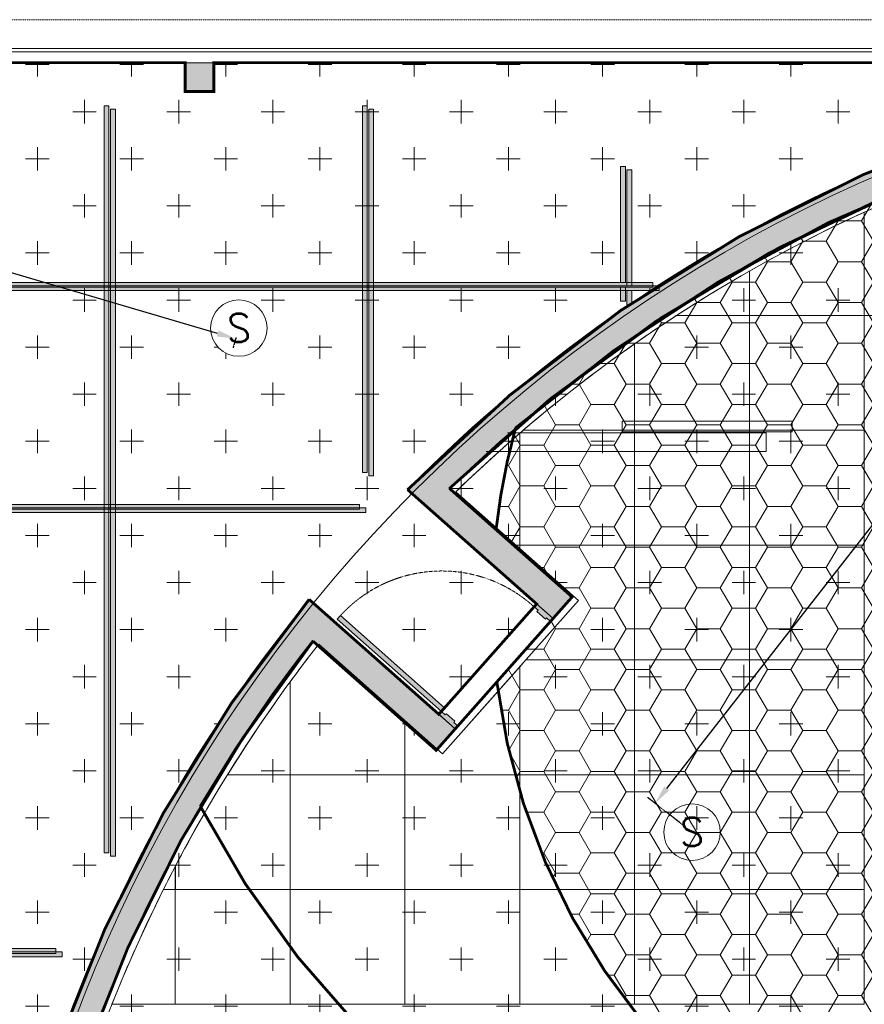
# Model space of a CAD drawing. Header units: millimetres. Extents: x 149250 to 222845, y -30669 to 18303.
# Tile 36 of 36: x 213565 to 218048, y 13074 to 18302. Entities that reach past the tile are written whole.
import ezdxf
from ezdxf.enums import TextEntityAlignment as Align

# ---------------------------------------------------------------- set-up
doc = ezdxf.new("R2010")
doc.units = ezdxf.units.MM
doc.header["$MEASUREMENT"] = 0
doc.header["$PDMODE"] = 3
for name, pattern in [('( Hidden )', [0.375, 0.25, -0.125]), ('IRISH HOUSE_FF46_HYD AIRPORT_HVAC DUCTING LAYOUT 3$0$( Dashed )', [0.75, 0.5, -0.25]), ('IRISH HOUSE_FF46_HYD AIRPORT_HVAC DUCTING LAYOUT 3$0$DASHED', [19.049999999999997, 12.7, -6.35])]:
    doc.linetypes.add(name, pattern=pattern)
doc.layers.get('0').update_dxf_attribs({"lineweight": 5})
doc.layers.get('Defpoints').update_dxf_attribs({"color": 2, "lineweight": 20})
for name, color, linetype, lineweight in [('A-ANNO-DIMS-30', 7, 'Continuous', 5), ('IRISH HOUSE_FF46_HYD AIRPORT_HVAC DUCTING LAYOUT 3$0$00 Structural', 2, 'Continuous', 25), ('IRISH HOUSE_FF46_HYD AIRPORT_HVAC DUCTING LAYOUT 3$0$01 Doors', 14, 'Continuous', 25), ('IRISH HOUSE_FF46_HYD AIRPORT_HVAC DUCTING LAYOUT 3$0$Ceiling', 14, 'Continuous', 9), ('IRISH HOUSE_FF46_HYD AIRPORT_HVAC DUCTING LAYOUT 3$0$Furniture', 14, 'Continuous', 9), ('IRISH HOUSE_FF46_HYD AIRPORT_HVAC DUCTING LAYOUT 3$0$Grey', 8, 'Continuous', 9)]:
    doc.layers.add(name, color=color, linetype=linetype, lineweight=lineweight)
for name, color, linetype, lineweight, true_color in [('IRISH HOUSE_FF46_HYD AIRPORT_HVAC DUCTING LAYOUT 3$0$03 Partition', 7, 'Continuous', 25, 0x2776bb), ('IRISH HOUSE_HYD AIRPORT_DRAINAGE LAYOUT 1$0$GREYSCALE', 9, 'Continuous', 0, 0x808080), ('M-MEP-ELFA-DETECTOR', 7, 'Continuous', 20, 0xa50000), ('M-MEP-ELPR-EQUIP', 6, 'Continuous', 20, 0xff00ff)]:
    doc.layers.add(name, color=color, linetype=linetype, lineweight=lineweight, true_color=true_color)
doc.layers.add('IRISH HOUSE_FF46_HYD AIRPORT_HVAC DUCTING LAYOUT 3$0$Flooring', color=8, linetype='Continuous')
doc.layers.add('IRISH HOUSE_FF46_HYD AIRPORT_HVAC DUCTING LAYOUT 3$0$RCP LAYOUT', color=9, linetype='Continuous', true_color=0x808080)
doc.styles.add('Oswald Light', font='txt')
doc.styles.get("Standard").update_dxf_attribs({"font": 'romans.shx'})
doc.dimstyles.new('MDS-50', dxfattribs={"dimtxt": 100, "dimasz": 100, "dimexe": 50, "dimexo": 50, "dimgap": 25, "dimtad": 1, "dimdec": 0, "dimtxsty": 'Oswald Light', "dimcen": 0, "dimdle": 1.5875, "dimazin": 0, "dimtfac": 1, "dimtdec": 0, "dimtix": 1, "dimtmove": 0, "dimatfit": 0, "dimfxl": 1, "dimfrac": 2, "dimtolj": 1, "dimarcsym": 0})

# ---------------------------------------------------------------- blocks, each defined once
blk = doc.blocks.new('IRISH HOUSE_FF46_HYD AIRPORT_HVAC DUCTING LAYOUT 3$0$IRISH HOUSE-RCP LAYOUT')
at = {"lineweight": 0, "ltscale": 0.25, "true_color": 0x808080}
h = blk.add_hatch(color=8, dxfattribs=at)
h.dxf.hatch_style = 1
edge = h.paths.add_edge_path()
edge.add_line((14811.17518024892, 5878.351971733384), (14696.56439223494, 5979.910616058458))
edge.add_arc((20815.34972883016, 1083.092979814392), 7836.986471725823, 141.3299764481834, 165.7934505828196)
edge.add_line((13218.0394417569, 3006.43209706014), (13375.34312890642, 3006.426306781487))
edge.add_arc((20786.778823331, 1095.934112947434), 7653.715403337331, 141.3288808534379, 165.5451914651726, ccw=False)
edge = h.paths.add_edge_path()
edge.add_line((15341.3675333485, 6700.867016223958), (15455.85849384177, 6599.066284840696))
edge.add_arc((20875.43113888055, 1115.785133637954), 7709.613468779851, 91.19275811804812, 134.6652081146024, ccw=False)
edge.add_line((20714.94741821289, 8823.728102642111), (20714.94741821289, 8976.16593988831))
edge.add_arc((20868.4516383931, 1130.585743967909), 7847.081760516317, 91.12088866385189, 134.7769738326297)
h = blk.add_hatch(color=8, dxfattribs=at)
h.dxf.hatch_style = 1
h.paths.add_polyline_path([(15381.0760744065, 6745.716668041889), (15276.7049093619, 6634.718130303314), (16048.82278705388, 5950.644024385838), (16149.94166290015, 6064.80596707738)])
edge = h.paths.add_edge_path()
edge.add_line((14696.56455717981, 5979.910824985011), (14754.12250557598, 6051.944719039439))
edge.add_line((14754.12250557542, 6051.944719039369), (15529.86902271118, 5364.65574348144))
edge.add_line((15529.86902271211, 5364.655743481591), (15468.80285898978, 5295.730022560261))
edge.add_line((15468.80285898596, 5295.730022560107), (14696.56439106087, 5979.910617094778))
h = blk.add_hatch(color=8, dxfattribs=at)
h.dxf.hatch_style = 1
h.paths.add_polyline_path([(14754.12250557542, 6051.944719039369), (14659.00649747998, 5932.60790121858), (15428.80739701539, 5250.586920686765), (15529.86902271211, 5364.655743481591)])
h = blk.add_hatch(color=8, dxfattribs=at)
h.dxf.hatch_style = 1
h.paths.add_polyline_path([(15442.52234430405, 5442.045014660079), (15456.04492701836, 5457.308029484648), (15476.97705880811, 5438.762775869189), (15482.77245142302, 5445.304067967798), (15528.12541635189, 5405.122673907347), (15522.33002372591, 5398.581381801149), (15543.26215538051, 5380.036128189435), (15529.73957243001, 5364.773112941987)])
h.paths.add_polyline_path([(15961.59634398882, 6027.926744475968), (15948.07376118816, 6012.663729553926), (15969.00589280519, 5994.118475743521), (15963.21050044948, 5987.577183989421), (16008.56346496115, 5947.395789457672), (16014.35885764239, 5953.937081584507), (16035.29098923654, 5935.391827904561), (16048.81357211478, 5950.654842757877)])
h.paths.add_polyline_path([(14903.30574398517, 5947.018706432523), (15456.04492701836, 5457.308029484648), (15473.43110220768, 5476.931902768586), (14920.69191917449, 5966.642579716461)])
at = {"layer": 'IRISH HOUSE_FF46_HYD AIRPORT_HVAC DUCTING LAYOUT 3$0$00 Structural', "lineweight": 0, "ltscale": 0.25, "true_color": 0x808080}
h = blk.add_hatch(color=8, dxfattribs=at)
h.dxf.hatch_style = 1
h.paths.add_polyline_path([(14248.42775098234, 8901.512090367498), (14248.42775098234, 8749.112090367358), (14096.02775098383, 8749.112090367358), (14096.02775098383, 8901.512090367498)])
at = {"layer": 'IRISH HOUSE_FF46_HYD AIRPORT_HVAC DUCTING LAYOUT 3$0$Ceiling', "lineweight": 0, "ltscale": 0.25, "true_color": 0x808080}
h = blk.add_hatch(color=8, dxfattribs=at)
h.dxf.hatch_style = 1
h.paths.add_polyline_path([(13666.13179713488, 8672.960033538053), (13691.53179713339, 8672.960033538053), (13691.53179713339, 4706.573187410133), (13666.13179713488, 4706.573187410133)])
h = blk.add_hatch(color=8, dxfattribs=at)
h.dxf.hatch_style = 1
h.paths.add_polyline_path([(13700.07912480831, 8654.812810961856), (13725.47912480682, 8654.812810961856), (13725.47912480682, 4688.425964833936), (13700.07912480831, 4688.425964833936)])
h = blk.add_hatch(color=8, dxfattribs=at)
h.dxf.hatch_style = 1
h.paths.add_polyline_path([(15036.66205062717, 8672.960033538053), (15062.06205063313, 8672.960033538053), (15062.06205063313, 6726.313625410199), (15036.66205062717, 6726.313625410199)])
h = blk.add_hatch(color=8, dxfattribs=at)
h.dxf.hatch_style = 1
h.paths.add_polyline_path([(15070.60937830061, 8654.812810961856), (15096.00937830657, 8654.812810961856), (15096.00937830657, 6708.166402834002), (15070.60937830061, 6708.166402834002)])
h = blk.add_hatch(color=8, dxfattribs=at)
h.dxf.hatch_style = 1
h.paths.add_polyline_path([(16407.19230412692, 8350.442979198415), (16432.59230412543, 8350.442979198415), (16432.59230412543, 7735.233700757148), (16407.19230412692, 7735.233700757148)])
h = blk.add_hatch(color=8, dxfattribs=at)
h.dxf.hatch_style = 1
h.paths.add_polyline_path([(16441.13963180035, 8332.295756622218), (16466.53963179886, 8332.295756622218), (16466.53963179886, 7717.086478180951), (16441.13963180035, 7717.086478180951)])
h = blk.add_hatch(color=8, dxfattribs=at)
h.dxf.hatch_style = 1
h.paths.add_polyline_path([(16578.4925885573, 7735.233700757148), (16578.4925885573, 7709.833700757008), (7614.454506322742, 7709.833700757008), (7614.454506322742, 7735.233700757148)])
h = blk.add_hatch(color=8, dxfattribs=at)
h.dxf.hatch_style = 1
h.paths.add_polyline_path([(16612.43991623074, 7717.086478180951), (16612.43991623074, 7691.686478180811), (7648.401833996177, 7691.686478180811), (7648.401833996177, 7717.086478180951)])
h = blk.add_hatch(color=8, dxfattribs=at)
h.dxf.hatch_style = 1
h.paths.add_polyline_path([(16407.19230412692, 7634.889965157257), (16432.59230412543, 7634.889965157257), (16432.59230412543, 7709.833700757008), (16407.19230412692, 7709.833700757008)])
h = blk.add_hatch(color=8, dxfattribs=at)
h.dxf.hatch_style = 1
h.paths.add_polyline_path([(16441.13963180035, 7616.74274258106), (16466.53963179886, 7616.74274258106), (16466.53963179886, 7691.686478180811), (16441.13963180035, 7691.686478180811)])
h = blk.add_hatch(color=8, dxfattribs=at)
h.dxf.hatch_style = 1
h.paths.add_polyline_path([(15021.18861011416, 6556.207367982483), (15021.18861011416, 6530.807367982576), (9022.744671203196, 6530.807367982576), (9022.744671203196, 6556.207367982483)])
h = blk.add_hatch(color=8, dxfattribs=at)
h.dxf.hatch_style = 1
h.paths.add_polyline_path([(15055.13593778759, 6538.060145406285), (15055.13593778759, 6512.660145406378), (9056.691998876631, 6512.660145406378), (9056.691998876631, 6538.060145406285)])
h = blk.add_hatch(color=8, dxfattribs=at)
h.dxf.hatch_style = 1
h.paths.add_polyline_path([(13409.65159161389, 4198.154702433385), (13409.65159161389, 4172.754702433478), (7566.016756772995, 4172.754702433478), (7566.016756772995, 4198.154702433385)])
h = blk.add_hatch(color=8, dxfattribs=at)
h.dxf.hatch_style = 1
h.paths.add_polyline_path([(13443.59891928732, 4180.007479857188), (13443.59891928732, 4154.607479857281), (7599.96408444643, 4154.607479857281), (7599.96408444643, 4180.007479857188)])
at = {"color": 8, "lineweight": 0, "ltscale": 0.25, "true_color": 0x808080}
blk.add_arc((20909.37857614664, 1097.63754105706), 7709.613844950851, 123.0510554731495, 124.9553376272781, dxfattribs=at)
at = {"layer": 'IRISH HOUSE_FF46_HYD AIRPORT_HVAC DUCTING LAYOUT 3$0$00 Structural', "color": 8, "lineweight": 0, "ltscale": 0.25, "true_color": 0x808080}
for p, q in [((14248.42775098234, 8901.512090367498), (14096.02775098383, 8901.512090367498)), ((14096.02775098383, 8901.512090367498), (14096.02775098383, 8749.112090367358)), ((14248.42775098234, 8749.112090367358), (14248.42775098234, 8901.512090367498)), ((14096.02775098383, 8749.112090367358), (14248.42775098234, 8749.112090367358)), ((15341.15036732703, 6700.652298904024), (15276.7049093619, 6634.718130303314)), ((16149.93123137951, 6064.794192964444), (15495.77375165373, 6644.118911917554)), ((15276.7049093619, 6634.718130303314), (16048.82278705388, 5950.644024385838)), ((16048.82278705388, 5950.644024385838), (16149.93123137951, 6064.794192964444)), ((14696.56455717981, 5979.910824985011), (14754.12250557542, 6051.944719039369)), ((14754.12250557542, 6051.944719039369), (15529.86902271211, 5364.655743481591)), ((15428.81157966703, 5250.591641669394), (14771.18390092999, 5833.213590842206)), ((15529.86902271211, 5364.655743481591), (15428.81157966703, 5250.591641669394))]:
    blk.add_line(p, q, dxfattribs=at)
for centre, radius, start, end in [((20870.02762342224, 1127.693535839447), 7850.245415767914, 90.3868333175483, 134.7724996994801), ((20875.43123607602, 1115.784781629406), 7709.613822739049, 91.19275878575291, 134.2167724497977), ((20815.34983282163, 1083.092928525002), 7836.986584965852, 141.3299766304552, 165.7934785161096), ((20860.40837991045, 1068.392132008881), 7731.893577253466, 141.9568006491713, 165.4837367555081)]:
    blk.add_arc(centre, radius, start, end, dxfattribs=at)
at = {"layer": 'IRISH HOUSE_FF46_HYD AIRPORT_HVAC DUCTING LAYOUT 3$0$01 Doors', "color": 8, "lineweight": 0, "true_color": 0x808080}
for p, q in [((15961.59634398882, 6027.926744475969), (15442.52234430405, 5442.04501466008)), ((15961.59634398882, 6027.926744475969), (15948.07376118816, 6012.663729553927)), ((15948.07376118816, 6012.663729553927), (15969.00589280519, 5994.118475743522)), ((16048.81357211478, 5950.654842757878), (15961.59634398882, 6027.926744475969)), ((16048.81357211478, 5950.654842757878), (15961.59634398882, 6027.926744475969)), ((14920.69191917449, 5966.642579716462), (14903.30574398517, 5947.018706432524)), ((15473.43110220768, 5476.931902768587), (14920.69191917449, 5966.642579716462)), ((15969.00589280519, 5994.118475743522), (15963.21050044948, 5987.577183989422)), ((15963.21050044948, 5987.577183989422), (16008.56346496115, 5947.395789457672)), ((14903.30574398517, 5947.018706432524), (15456.04492701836, 5457.308029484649)), ((15529.73957243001, 5364.773112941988), (16048.81357211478, 5950.654842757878)), ((16008.56346496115, 5947.395789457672), (16014.35885764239, 5953.937081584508)), ((16014.35885764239, 5953.937081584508), (16035.29098923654, 5935.391827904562)), ((16035.29098923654, 5935.391827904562), (16048.81357211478, 5950.654842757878)), ((15442.52234430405, 5442.04501466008), (15456.04492701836, 5457.308029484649)), ((15442.52234430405, 5442.04501466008), (15529.73957243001, 5364.773112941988)), ((15529.73957243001, 5364.773112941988), (15442.52234430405, 5442.04501466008)), ((15456.04492701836, 5457.308029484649), (15473.43110220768, 5476.931902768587)), ((15456.04492701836, 5457.308029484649), (15476.97705880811, 5438.76277586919)), ((15476.97705880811, 5438.76277586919), (15482.77245142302, 5445.304067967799)), ((15482.77245142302, 5445.304067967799), (15528.12541635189, 5405.122673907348)), ((15528.12541635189, 5405.122673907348), (15522.33002372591, 5398.58138180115)), ((15522.33002372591, 5398.58138180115), (15543.26215538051, 5380.036128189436)), ((15543.26215538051, 5380.036128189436), (15529.73957243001, 5364.773112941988))]:
    blk.add_line(p, q, dxfattribs=at)
at = {"layer": 'IRISH HOUSE_FF46_HYD AIRPORT_HVAC DUCTING LAYOUT 3$0$01 Doors', "color": 8, "linetype": 'IRISH HOUSE_FF46_HYD AIRPORT_HVAC DUCTING LAYOUT 3$0$DASHED', "lineweight": 0, "ltscale": 0.1, "true_color": 0x808080}
blk.add_arc((15457.42929266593, 5475.161299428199), 727.7642866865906, 47.60945842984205, 137.520194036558, dxfattribs=at)
at = {"layer": 'IRISH HOUSE_FF46_HYD AIRPORT_HVAC DUCTING LAYOUT 3$0$03 Partition', "color": 8, "lineweight": 0, "ltscale": 0.25, "true_color": 0x808080}
for p, q in [((6588.548808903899, 8977.760033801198), (20816.54741820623, 8977.760033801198)), ((8196.710783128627, 8977.760033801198), (20816.54741820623, 8977.760033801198)), ((20816.54741820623, 8901.560033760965), (6588.548808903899, 8901.560033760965))]:
    blk.add_line(p, q, dxfattribs=at)
at = {"layer": 'IRISH HOUSE_FF46_HYD AIRPORT_HVAC DUCTING LAYOUT 3$0$Ceiling', "color": 8, "lineweight": 0, "ltscale": 0.25, "true_color": 0x808080}
for p, q in [((13666.13179713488, 8672.960033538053), (13691.53179713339, 8672.960033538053)), ((13666.13179713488, 4706.573187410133), (13666.13179713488, 8672.960033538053)), ((13691.53179713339, 8672.960033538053), (13691.53179713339, 4706.573187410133)), ((13700.07912480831, 8654.812810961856), (13725.47912480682, 8654.812810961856)), ((13700.07912480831, 4688.425964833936), (13700.07912480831, 8654.812810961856)), ((13725.47912480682, 8654.812810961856), (13725.47912480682, 4688.425964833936)), ((15036.66205062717, 8672.960033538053), (15062.06205063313, 8672.960033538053)), ((15036.66205062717, 6726.313625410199), (15036.66205062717, 8672.960033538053)), ((15062.06205063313, 8672.960033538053), (15062.06205063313, 6726.313625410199)), ((15070.60937830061, 8654.812810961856), (15096.00937830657, 8654.812810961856)), ((15070.60937830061, 6708.166402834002), (15070.60937830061, 8654.812810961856)), ((15096.00937830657, 8654.812810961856), (15096.00937830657, 6708.166402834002)), ((16407.19230412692, 8350.442979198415), (16432.59230412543, 8350.442979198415)), ((16407.19230412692, 7735.233700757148), (16407.19230412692, 8350.442979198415)), ((16432.59230412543, 8350.442979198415), (16432.59230412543, 7735.233700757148)), ((16441.13963180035, 8332.295756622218), (16466.53963179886, 8332.295756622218)), ((16441.13963180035, 7717.086478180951), (16441.13963180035, 8332.295756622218)), ((16466.53963179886, 8332.295756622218), (16466.53963179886, 7717.086478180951)), ((17700.89474548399, 8107.899814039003), (17700.89474548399, 7559.71956631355)), ((17700.89474548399, 7559.719565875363), (17700.89474548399, 8107.899814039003)), ((17091.2947454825, 7795.426840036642), (17091.29459153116, 7559.71956631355)), ((17091.2947454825, 7559.71956675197), (17091.29474548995, 7795.42684003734)), ((7614.454506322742, 7735.233700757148), (16578.4925885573, 7735.233700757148)), ((16578.4925885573, 7709.833700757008), (7614.454506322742, 7709.833700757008)), ((7648.401833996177, 7717.086478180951), (16612.43991623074, 7717.086478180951)), ((16612.43991623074, 7691.686478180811), (7648.401833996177, 7691.686478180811)), ((16432.59230412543, 7735.233700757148), (16407.19230412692, 7735.233700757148)), ((16432.59230412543, 7709.833700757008), (16407.19230412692, 7709.833700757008)), ((16407.19230412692, 7709.833700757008), (16407.19230412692, 7634.889965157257)), ((16432.59230412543, 7634.889965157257), (16432.59230412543, 7709.833700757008)), ((16466.53963179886, 7717.086478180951), (16441.13963180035, 7717.086478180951)), ((16466.53963179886, 7691.686478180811), (16441.13963180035, 7691.686478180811)), ((16441.13963180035, 7691.686478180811), (16441.13963180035, 7616.74274258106)), ((16466.53963179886, 7616.74274258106), (16466.53963179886, 7691.686478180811)), ((16578.4925885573, 7735.233700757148), (16578.4925885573, 7709.833700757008)), ((16612.43991623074, 7717.086478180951), (16612.43991623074, 7691.686478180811)), ((16407.19230412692, 7634.889965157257), (16432.59230412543, 7634.889965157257)), ((16441.13963180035, 7616.74274258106), (16466.53963179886, 7616.74274258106)), ((16702.96314498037, 7558.613849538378), (17091.2947454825, 7559.71956675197)), ((17091.29459153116, 7559.71956631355), (16704.66199119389, 7559.719564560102)), ((17091.2947454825, 7559.71956675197), (17091.2947454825, 6950.11956631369)), ((17700.89474548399, 7559.71956631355), (17091.2947454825, 7559.71956675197)), ((17091.29474548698, 7559.719566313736), (17700.89474548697, 7559.719566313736)), ((17091.29474548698, 6950.119566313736), (17091.29474548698, 7559.719566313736)), ((18310.49405731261, 7559.719565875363), (17700.89474548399, 7559.719565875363)), ((17700.89474548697, 7559.719566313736), (17700.89474548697, 6950.119566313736)), ((16481.69474548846, 7409.036873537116), (16481.69474548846, 6950.119566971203)), ((16481.69474570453, 6950.119566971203), (16481.69474549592, 7409.03687354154)), ((15872.09474547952, 6934.067720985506), (15872.09474548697, 6340.519564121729)), ((15872.09474548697, 6340.519564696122), (15872.09474548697, 6934.06772054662)), ((16481.69474548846, 6950.119566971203), (15890.75328726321, 6950.119564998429)), ((15890.75328726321, 6950.119564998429), (16481.69474570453, 6950.119566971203)), ((16481.69474570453, 6950.119566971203), (16481.69474526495, 6340.519566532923)), ((17091.2947454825, 6950.11956631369), (16481.69474570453, 6950.119566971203)), ((16481.69474548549, 6950.119566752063), (17091.29474548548, 6950.119566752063)), ((16481.69474548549, 6340.519566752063), (16481.69474548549, 6950.119566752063)), ((17091.29474548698, 6950.119566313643), (17700.89474548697, 6950.119566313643)), ((17091.29474548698, 6340.519566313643), (17091.29474548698, 6950.119566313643)), ((17700.89474548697, 6950.119566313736), (17091.29474548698, 6950.119566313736)), ((17091.29474548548, 6950.119566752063), (17091.29474548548, 6340.519566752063)), ((17700.89474548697, 6950.119566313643), (17700.89474548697, 6340.519566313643)), ((15062.06205063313, 6726.313625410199), (15036.66205062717, 6726.313625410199)), ((15096.00937830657, 6708.166402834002), (15070.60937830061, 6708.166402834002)), ((15852.04573889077, 6340.519564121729), (15532.88710675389, 6623.167842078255)), ((15532.88710651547, 6623.167842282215), (16183.87855905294, 6046.646970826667)), ((9022.744671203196, 6556.207367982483), (15021.18861011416, 6556.207367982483)), ((9056.691998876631, 6538.060145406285), (15055.13593778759, 6538.060145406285)), ((15021.18861011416, 6556.207367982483), (15021.18861011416, 6530.807367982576)), ((15055.13593778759, 6538.060145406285), (15055.13593778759, 6512.660145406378)), ((15021.18861011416, 6530.807367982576), (9022.744671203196, 6530.807367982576)), ((15055.13593778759, 6512.660145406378), (9056.691998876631, 6512.660145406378)), ((15872.09474548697, 6340.519564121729), (15852.04573889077, 6340.519564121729)), ((16481.69474548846, 6340.519566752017), (15872.09474548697, 6340.519564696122)), ((16481.69474526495, 6340.519566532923), (15872.09474548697, 6340.519564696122)), ((15872.09474548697, 6340.519564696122), (15872.09474548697, 6322.764076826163)), ((16481.69474548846, 5730.919566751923), (16481.69474548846, 6340.519566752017)), ((16481.69474548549, 6340.51956675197), (17091.29474548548, 6340.51956675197)), ((16481.69474548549, 5730.91956675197), (16481.69474548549, 6340.51956675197)), ((17091.29474548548, 6340.519566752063), (16481.69474548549, 6340.519566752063)), ((17091.29474548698, 6340.51956631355), (17700.89474548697, 6340.51956631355)), ((17091.29474548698, 5730.91956631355), (17091.29474548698, 6340.51956631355)), ((17700.89474548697, 6340.519566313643), (17091.29474548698, 6340.519566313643)), ((17091.29474548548, 6340.51956675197), (17091.29474548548, 5730.91956675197)), ((17700.89474548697, 6340.51956631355), (17700.89474548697, 5730.91956631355)), ((15872.09474548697, 6322.764076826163), (16183.85687328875, 6046.622487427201)), ((16183.87855905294, 6046.646970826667), (15462.75890734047, 5232.44441953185)), ((16183.85687328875, 6046.622487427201), (15904.15980545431, 5730.919564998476)), ((14805.13122860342, 5815.066368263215), (15262.49474548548, 5409.867450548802)), ((15462.75890734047, 5232.44441953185), (14805.13122860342, 5815.066368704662)), ((15872.09474548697, 5694.727552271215), (15904.24637592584, 5730.919564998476)), ((15904.15980545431, 5730.919564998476), (16481.69474548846, 5730.919566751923)), ((15904.24637592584, 5730.919564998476), (16481.69474548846, 5730.919564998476)), ((16481.69474548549, 5730.91956675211), (17091.29474548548, 5730.91956675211)), ((16481.69474548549, 5121.319566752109), (16481.69474548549, 5730.91956675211)), ((17091.29474548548, 5730.91956675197), (16481.69474548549, 5730.91956675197)), ((16481.69474548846, 5730.919564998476), (16481.69474548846, 5121.319564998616)), ((17091.29474548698, 5730.91956631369), (17700.89474548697, 5730.91956631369)), ((17091.29474548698, 5121.319566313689), (17091.29474548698, 5730.91956631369)), ((17700.89474548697, 5730.91956631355), (17091.29474548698, 5730.91956631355)), ((17091.29474548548, 5730.91956675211), (17091.29474548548, 5121.319566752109)), ((17700.89474548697, 5730.91956631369), (17700.89474548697, 5121.319566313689)), ((15462.75649417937, 5232.441695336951), (15872.09474548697, 5694.617767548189)), ((15872.09474548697, 5121.319566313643), (15872.09474548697, 5694.727552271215)), ((15872.09474548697, 5694.617767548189), (15872.09474548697, 5121.319566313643)), ((14652.89474548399, 5613.83377704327), (14652.89474548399, 5121.319564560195)), ((14652.89474548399, 5121.319566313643), (14652.89474548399, 5613.83377704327)), ((15262.49474548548, 5409.867450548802), (15262.49474548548, 5121.319564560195)), ((15262.49474548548, 5409.867450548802), (15462.75649417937, 5232.441695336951)), ((15262.49474548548, 5121.319564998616), (15262.49474548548, 5409.867450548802)), ((14321.03619315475, 5121.319564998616), (14652.89474548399, 5121.319564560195)), ((14652.89474548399, 5121.319564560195), (14321.03619315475, 5121.319564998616)), ((15262.49474548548, 5121.319564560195), (14652.89474548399, 5121.319566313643)), ((14652.89474548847, 5121.319566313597), (15262.49474548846, 5121.319566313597)), ((14652.89474548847, 4511.719566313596), (14652.89474548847, 5121.319566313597)), ((14652.89474548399, 5121.319564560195), (14652.89474548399, 4511.719564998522)), ((15872.09474548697, 5121.319566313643), (15262.49474548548, 5121.319564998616)), ((15262.49474548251, 5121.319566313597), (15872.0947454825, 5121.319566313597)), ((15262.49474548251, 4511.719566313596), (15262.49474548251, 5121.319566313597)), ((15262.49474548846, 5121.319566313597), (15262.49474548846, 4511.719566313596)), ((16481.69474548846, 5121.319564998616), (15872.09474548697, 5121.319566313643)), ((15872.094745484, 5121.319566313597), (16481.69474548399, 5121.319566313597)), ((15872.094745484, 4511.719566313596), (15872.094745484, 5121.319566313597)), ((15872.0947454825, 5121.319566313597), (15872.0947454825, 4511.719566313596)), ((16481.69474548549, 5121.319566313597), (17091.29474548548, 5121.319566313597)), ((16481.69474548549, 4511.719566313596), (16481.69474548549, 5121.319566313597)), ((16481.69474548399, 5121.319566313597), (16481.69474548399, 4511.719566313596)), ((17091.29474548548, 5121.319566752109), (16481.69474548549, 5121.319566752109)), ((17091.29474548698, 5121.319566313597), (17700.89474548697, 5121.319566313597)), ((17091.29474548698, 4511.719566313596), (17091.29474548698, 5121.319566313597)), ((17700.89474548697, 5121.319566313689), (17091.29474548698, 5121.319566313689)), ((17091.29474548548, 5121.319566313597), (17091.29474548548, 4511.719566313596)), ((17700.89474548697, 5121.319566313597), (17700.89474548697, 4511.719566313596)), ((13691.53179713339, 4706.573187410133), (13666.13179713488, 4706.573187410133)), ((13725.47912480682, 4688.425964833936), (13700.07912480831, 4688.425964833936)), ((14043.2947454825, 4511.71956631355), (14043.2947454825, 4634.256905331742)), ((14044.06057447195, 4635.720454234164), (14044.16992509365, 4510.955368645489)), ((13980.57443422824, 4511.719565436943), (14043.2947454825, 4511.719566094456)), ((14044.16992509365, 4510.955368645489), (13980.57443401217, 4511.719565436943)), ((14043.2947454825, 4511.719566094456), (14043.2947454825, 3902.119566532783)), ((14652.89474548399, 4511.719564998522), (14043.2947454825, 4511.71956631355)), ((14043.29474548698, 4511.719566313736), (14652.89474548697, 4511.719566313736)), ((14043.29474548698, 3902.119566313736), (14043.29474548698, 4511.719566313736)), ((14652.89474548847, 4511.719566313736), (15262.49474548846, 4511.719566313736)), ((14652.89474548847, 3902.119566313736), (14652.89474548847, 4511.719566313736)), ((15262.49474548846, 4511.719566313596), (14652.89474548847, 4511.719566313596)), ((14652.89474548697, 4511.719566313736), (14652.89474548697, 3902.119566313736)), ((15262.49474548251, 4511.719566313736), (15872.0947454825, 4511.719566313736)), ((15262.49474548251, 3902.119566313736), (15262.49474548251, 4511.719566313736)), ((15872.0947454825, 4511.719566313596), (15262.49474548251, 4511.719566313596)), ((15262.49474548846, 4511.719566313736), (15262.49474548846, 3902.119566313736)), ((15872.094745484, 4511.719566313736), (16481.69474548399, 4511.719566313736)), ((15872.094745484, 3902.119566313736), (15872.094745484, 4511.719566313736)), ((16481.69474548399, 4511.719566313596), (15872.094745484, 4511.719566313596)), ((15872.0947454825, 4511.719566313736), (15872.0947454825, 3902.119566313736)), ((16481.69474548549, 4511.719566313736), (17091.29474548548, 4511.719566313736)), ((16481.69474548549, 3902.119566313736), (16481.69474548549, 4511.719566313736)), ((17091.29474548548, 4511.719566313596), (16481.69474548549, 4511.719566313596)), ((16481.69474548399, 4511.719566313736), (16481.69474548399, 3902.119566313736)), ((17091.29474548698, 4511.719566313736), (17700.89474548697, 4511.719566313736)), ((17091.29474548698, 3902.119566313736), (17091.29474548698, 4511.719566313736)), ((17700.89474548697, 4511.719566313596), (17091.29474548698, 4511.719566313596)), ((17091.29474548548, 4511.719566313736), (17091.29474548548, 3902.119566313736)), ((17700.89474548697, 4511.719566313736), (17700.89474548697, 3902.119566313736)), ((7566.016756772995, 4198.154702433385), (13409.65159161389, 4198.154702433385)), ((13409.65159161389, 4198.154702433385), (13409.65159161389, 4172.754702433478)), ((13409.65159161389, 4172.754702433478), (7566.016756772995, 4172.754702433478)), ((7599.96408444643, 4180.007479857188), (13443.59891928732, 4180.007479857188)), ((13443.59891928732, 4154.607479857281), (7599.96408444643, 4154.607479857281)), ((13443.59891928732, 4180.007479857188), (13443.59891928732, 4154.607479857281)), ((14043.2947454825, 3902.119566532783), (13707.63258529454, 3902.119565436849)), ((14652.89474548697, 3902.119566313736), (14043.29474548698, 3902.119566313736)), ((15262.49474548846, 3902.119566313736), (14652.89474548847, 3902.119566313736)), ((15872.0947454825, 3902.119566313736), (15262.49474548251, 3902.119566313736)), ((16481.69474548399, 3902.119566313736), (15872.094745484, 3902.119566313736)), ((17091.29474548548, 3902.119566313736), (16481.69474548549, 3902.119566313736)), ((17700.89474548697, 3902.119566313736), (17091.29474548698, 3902.119566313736))]:
    blk.add_line(p, q, dxfattribs=at)
for centre, radius, start, end in [((20909.37856373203, 1097.637559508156), 7709.61382271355, 91.19275878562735, 134.2167724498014), ((20909.37705123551, 1097.641001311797), 7709.610063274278, 113.47197213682, 114.5928051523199), ((20909.37856381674, 1097.637558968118), 7709.613822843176, 114.592804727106, 119.6853607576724), ((20909.37832637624, 1097.637936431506), 7709.613377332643, 119.6853606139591, 123.0510555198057), ((20909.37997052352, 1097.635478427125), 7709.616334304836, 123.0661198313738, 125.0511026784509), ((20909.37848733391, 1097.637663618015), 7709.613693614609, 125.0511029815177, 130.613776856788), ((20909.37834047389, 1097.637810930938), 7709.613486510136, 130.7966945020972, 134.2167725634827), ((20909.1262298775, 1097.930869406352), 7709.226908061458, 130.6137721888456, 130.796699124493), ((20894.35570759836, 1050.244909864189), 7731.893577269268, 141.9568006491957, 165.4837367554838), ((20894.35480479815, 1050.24558234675), 7731.89245157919, 141.9568004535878, 143.8267299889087), ((20894.35586043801, 1050.244810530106), 7731.893759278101, 143.8267299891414, 148.2286942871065), ((20894.3558263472, 1050.244838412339), 7731.893715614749, 148.2286943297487, 152.3844762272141), ((20894.36020777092, 1050.24260604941), 7731.898632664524, 152.3722362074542, 153.4045656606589), ((20894.35570514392, 1050.244910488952), 7731.893574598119, 153.4045659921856, 158.3555620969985)]:
    blk.add_arc(centre, radius, start, end, dxfattribs=at)
at = {"layer": 'IRISH HOUSE_FF46_HYD AIRPORT_HVAC DUCTING LAYOUT 3$0$Flooring', "color": 8, "lineweight": 0, "ltscale": 0.25, "true_color": 0x808080}
blk.add_line((20850.9735839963, 8959.612810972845), (1388.712384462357, 8959.596015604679), dxfattribs=at)
blk.add_arc((20924.10118579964, 1044.774556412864), 7915.176071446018, 90.5293580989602, 165.7838208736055, dxfattribs=at)
at = {"layer": 'IRISH HOUSE_FF46_HYD AIRPORT_HVAC DUCTING LAYOUT 3$0$Furniture', "color": 8, "lineweight": 0, "ltscale": 0.25, "true_color": 0x808080}
blk.add_line((20816.54741821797, 8977.743238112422), (1458.955107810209, 8977.743238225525), dxfattribs=at)
at = {"layer": 'IRISH HOUSE_FF46_HYD AIRPORT_HVAC DUCTING LAYOUT 3$0$Grey', "color": 8, "linetype": 'IRISH HOUSE_FF46_HYD AIRPORT_HVAC DUCTING LAYOUT 3$0$( Dashed )', "lineweight": 0, "ltscale": 0.2, "true_color": 0x808080}
blk.add_line((20816.54741821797, 9130.143238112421), (1461.74886756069, 9130.143238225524), dxfattribs=at)
blk = doc.blocks.new('IRISH HOUSE_FF46_HYD AIRPORT_HVAC DUCTING LAYOUT 3')
at = {"layer": 'IRISH HOUSE_HYD AIRPORT_DRAINAGE LAYOUT 1$0$GREYSCALE', "color": 8, "lineweight": 0, "ltscale": 0.25, "true_color": 0x808080}
for p, q in [((16415.08105551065, 6999.18462163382), (17317.26221574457, 6999.18462163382)), ((15807.22380894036, 6936.867743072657), (17179.42898293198, 6936.867743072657)), ((17317.26221574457, 6941.545269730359), (16415.08105551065, 6941.545269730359)), ((17179.42898293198, 6936.867743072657), (17179.42898293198, 6836.625391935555)), ((15693.75295522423, 6836.625391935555), (17179.42898293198, 6836.625391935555))]:
    blk.add_line(p, q, dxfattribs=at)
for points in [[(16415.08105551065, 6941.545269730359), (16415.08105551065, 6999.18462163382)], [(17317.26221574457, 6941.545269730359), (17317.26221574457, 6999.18462163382)]]:
    blk.add_lwpolyline(points, dxfattribs=at)
at = {"layer": 'IRISH HOUSE_FF46_HYD AIRPORT_HVAC DUCTING LAYOUT 3$0$RCP LAYOUT', "lineweight": 0}
blk.add_blockref('IRISH HOUSE_FF46_HYD AIRPORT_HVAC DUCTING LAYOUT 3$0$IRISH HOUSE-RCP LAYOUT', (0, 0), dxfattribs=at)
blk = doc.blocks.new('*U7')
at = {"color": 0}
blk.add_circle((0, 0), 100, dxfattribs=at)
blk.add_attdef('S', text='', height=100, dxfattribs=at).set_placement((0, 0), align=Align.MIDDLE_CENTER)
blk = doc.blocks.new('*D18')
at = {"layer": 'A-ANNO-DIMS-30', "color": 0, "linetype": '( Hidden )', "lineweight": -2, "transparency": 16777216}
for p, q in [((219613.3843410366, 15179.8502086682), (219727.1579987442, 15103.12959098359)), ((217656.5717777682, 12277.97416165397), (217770.3454354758, 12201.25354396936))]:
    blk.add_line(p, q, dxfattribs=at)
at = {"layer": 'A-ANNO-DIMS-30', "color": 0, "lineweight": -2, "transparency": 16777216}
blk.add_line((219629.7936962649, 15048.17331197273), (217784.7989937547, 12312.1187533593), dxfattribs=at)
at = {"layer": 'A-ANNO-DIMS-30', "color": 0, "transparency": 16777216}
for points in [[(219615.9752388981, 15057.49146703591), (219643.6121536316, 15038.85515690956), (219685.702626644, 15131.08405617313)], [(217770.9805363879, 12321.43690842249), (217798.6174511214, 12302.80059829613), (217728.8900633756, 12229.2080091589)]]:
    blk.add_solid(points, dxfattribs=at)
at = {"layer": 'Defpoints', "color": 0, "transparency": 16777216}
for p in [(219571.9289689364, 15207.80467385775), (217615.116405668, 12305.92862684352), (217728.8900633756, 12229.2080091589)]:
    blk.add_point(p, dxfattribs=at)
at = {"layer": 'A-ANNO-DIMS-30', "color": 0, "transparency": 16777216, "insert": (218645.1132868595, 13722.07773045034), "char_height": 100, "attachment_point": 5, "rotation": 56.00715959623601, "style": 'Oswald Light'}
blk.add_mtext('\\A1;3500', dxfattribs=at)
blk = doc.blocks.new('*D20')
at = {"layer": 'A-ANNO-DIMS-30', "color": 0, "linetype": '( Hidden )', "lineweight": -2, "transparency": 16777216}
for p, q in [((220169.8994959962, 17960.98128910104), (219974.0583538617, 18113.78786138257)), ((217094.1087818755, 14018.96258253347), (216898.267639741, 14171.769154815))]:
    blk.add_line(p, q, dxfattribs=at)
at = {"layer": 'A-ANNO-DIMS-30', "color": 0, "lineweight": -2, "transparency": 16777216}
blk.add_line((216999.203641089, 14219.85162180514), (219951.9627266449, 18004.18958011), dxfattribs=at)
at = {"layer": 'A-ANNO-DIMS-30', "color": 0, "transparency": 16777216}
for points in [[(219938.8226642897, 18014.44221582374), (219965.1027890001, 17993.93694439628), (220013.4785409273, 18083.02995424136)], [(216986.0635787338, 14230.10425751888), (217012.3437034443, 14209.59898609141), (216937.6878268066, 14141.01124767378)]]:
    blk.add_solid(points, dxfattribs=at)
at = {"layer": 'Defpoints', "color": 0, "transparency": 16777216}
for p in [(220013.4785409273, 18083.02995424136), (220209.3196830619, 17930.22338195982), (217133.5289689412, 13988.20467539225)]:
    blk.add_point(p, dxfattribs=at)
at = {"layer": 'A-ANNO-DIMS-30', "color": 0, "transparency": 16777216, "insert": (218416.4529032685, 16158.15746166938), "char_height": 100, "attachment_point": 5, "rotation": 52.03658787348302, "style": 'Oswald Light'}
blk.add_mtext('\\A1;5000', dxfattribs=at)
blk = doc.blocks.new('*D21')
at = {"layer": 'A-ANNO-DIMS-30', "color": 0, "linetype": '( Hidden )', "lineweight": -2, "transparency": 16777216}
for p, q in [((209916.5518192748, 18025.2704873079), (209899.8356780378, 17968.34043926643)), ((214714.0182059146, 16616.60971047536), (214697.3020646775, 16559.67966243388))]:
    blk.add_line(p, q, dxfattribs=at)
at = {"layer": 'A-ANNO-DIMS-30', "color": 0, "lineweight": -2, "transparency": 16777216}
blk.add_line((214615.4393593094, 16635.82752825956), (210009.8715939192, 17988.14188406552), dxfattribs=at)
at = {"layer": 'A-ANNO-DIMS-30', "color": 0, "transparency": 16777216}
for points in [[(210014.5671290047, 18004.13343583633), (210005.1760588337, 17972.15033229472), (209913.9222832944, 18016.31509457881)], [(214620.1348943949, 16651.81908003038), (214610.7438242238, 16619.83597648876), (214711.3886699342, 16607.65431774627)]]:
    blk.add_solid(points, dxfattribs=at)
at = {"layer": 'Defpoints', "color": 0, "transparency": 16777216}
for p in [(209930.6384245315, 18073.2451426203), (209913.9222832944, 18016.31509457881), (214728.1048111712, 16664.58436578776)]:
    blk.add_point(p, dxfattribs=at)
at = {"layer": 'A-ANNO-DIMS-30', "color": 0, "transparency": 16777216, "insert": (212333.7853844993, 17383.94668913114), "char_height": 100, "attachment_point": 5, "rotation": 343.63639060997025, "style": 'Oswald Light'}
blk.add_mtext('\\A1;5000', dxfattribs=at)

msp = doc.modelspace()

# ---------------------------------------------------------------- hatches: boundary and pattern name
at = {"lineweight": 0, "true_color": 0x0000ff}
h = msp.add_hatch(dxfattribs=at)
h.set_pattern_fill('CROSS', color=5, scale=1000)
h.set_pattern_definition([(0, (215845.9740024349, -9186.999826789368), (250, 250), [125, -375]), (90, (215908.4740024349, -9249.499826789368), (-250, 250), [125, -375])])
h.paths.add_polyline_path([(215101.1567290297, 15223.6298278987), (215789.555257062, 14613.72864412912), (216308.6305674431, 15199.6118533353), (215623.7391328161, 15806.40323916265, -0.1425177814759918), (219447.3237613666, 17947.59223125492, 0.00668832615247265), (219401.4455834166, 18073.23885755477), (214595.4619744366, 18073.19719922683), (214595.4619744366, 17920.79719922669), (214443.0619744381, 17920.79719922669), (214443.0619744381, 18073.2451426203), (209930.6384245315, 18073.2451426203, 0.4025768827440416), (211274.8437040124, 12178.11347851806), (213564.4067717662, 12178.11721837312, -0.109760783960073)])
h.paths.add_polyline_path([(214578.1048111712, 16664.58436578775, -1), (214878.1048111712, 16664.58436578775, -1)], flags=16)
h.paths.add_polyline_path([(214640.6048111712, 16552.08436578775), (214815.6048111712, 16552.08436578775), (214815.6048111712, 16777.08436578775), (214640.6048111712, 16777.08436578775)], flags=8)
h = msp.add_hatch(dxfattribs=at)
h.set_pattern_fill('CROSS', color=5, scale=1000)
h.set_pattern_definition([(0, (165845.9740024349, 15813.00017321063), (250, 250), [125, -375]), (90, (165908.4740024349, 15750.50017321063), (-250, 250), [125, -375])])
h.paths.add_polyline_path([(216496.9654548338, 15236.47930182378), (215775.8374803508, 14422.2673534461), (215121.4381433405, 15002.04594003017, 0.03481558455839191), (214523.542618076, 14125.04526133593, 0.4011004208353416), (221061.9816416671, 11888.82342638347), (221061.9816416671, 16785.58576613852), (221011.1816416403, 16785.58576613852), (221011.1816416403, 16937.98576613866), (221061.9816416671, 16937.98576613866), (221061.9816416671, 17995.41321150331, 0.1899644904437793), (215845.9740022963, 15813.00017328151)])
h.paths.add_polyline_path([(218812.3289689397, 16426.60467429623, -1), (219112.3289689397, 16426.60467429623, -1)], flags=16)
h.paths.add_polyline_path([(218874.8289689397, 16314.10467429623), (219049.8289689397, 16314.10467429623), (219049.8289689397, 16539.10467429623), (218874.8289689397, 16539.10467429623)], flags=8)
at = {"lineweight": 0, "true_color": 0xff0000}
h = msp.add_hatch(dxfattribs=at)
h.set_pattern_fill('HONEY', color=1, scale=1000)
h.set_pattern_definition([(0, (215845.9740024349, -34186.99982678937), (187.5, 108.2531754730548), [125, -250]), (120, (215845.9740024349, -34186.99982678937), (-187.4999999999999, 108.2531754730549), [125, -249.9999999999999]), (59.99999999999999, (215845.9740024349, -34186.99982678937), (4.163336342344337e-14, 216.5063509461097), [-250, 125])])
h.paths.add_polyline_path([(221061.9816416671, 12040.8277190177), (221061.9816416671, 16785.58576613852), (221011.1816416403, 16785.58576613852), (221011.1816416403, 16937.98576613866), (221061.9816416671, 16937.98576613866), (221061.9816416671, 17995.41321150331, 0.1740404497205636), (216196.637521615, 16133.76776471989, 0.03931791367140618), (216093.2975125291, 15593.96939323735), (216496.9654548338, 15236.47930182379), (216097.5050336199, 14785.45610016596, 0.5109883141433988)])
h.paths.add_polyline_path([(219421.9289689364, 15207.80467385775, -1), (219721.9289689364, 15207.80467385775, -1)], flags=16)
h.paths.add_polyline_path([(219484.4289689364, 15095.30467385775), (219659.4289689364, 15095.30467385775), (219659.4289689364, 15320.30467385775), (219484.4289689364, 15320.30467385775)], flags=8)
at = {"lineweight": 0, "true_color": 0x0000ff}
h = msp.add_hatch(dxfattribs=at)
h.set_pattern_fill('CROSS', color=5, scale=1000)
h.set_pattern_definition([(0, (215845.9740024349, 65813.00017321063), (250, 250), [125, -375]), (90, (215908.4740024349, 65750.50017321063), (-250, 250), [125, -375])])
h.paths.add_polyline_path([(216496.9654548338, 15236.47930182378), (215775.8374803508, 14422.2673534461), (215121.4381433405, 15002.04594003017, 0.1043719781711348), (213722.3778854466, 12178.11347854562), (213767.606771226, 12178.11604027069), (213767.658594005, 11263.15190736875), (221061.9816416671, 11263.15189511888), (221061.9816416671, 16785.58576613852), (221011.1816416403, 16785.58576613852), (221011.1816416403, 16937.98576613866), (221061.9816416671, 17081.30338027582, 0.06037947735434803), (220209.3196830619, 17930.22338195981, 0.1613624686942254), (215845.9740022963, 15813.00017328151)])
h.paths.add_polyline_path([(216983.5289689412, 13988.20467539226, -1), (217283.5289689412, 13988.20467539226, -1)], flags=16)
h.paths.add_polyline_path([(217046.0289689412, 13875.70467539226), (217221.0289689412, 13875.70467539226), (217221.0289689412, 14100.70467539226), (217046.0289689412, 14100.70467539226)], flags=8)

# ---------------------------------------------------------------- linework, layer by layer
at = {"color": 5, "true_color": 0x0000ff, "const_width": 15}
for points in [[(219401.4431927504, 18073.24514262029, -0.006688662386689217), (219447.3237613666, 17947.59223125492, 0.1425177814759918), (215623.7391328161, 15806.40323916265), (216308.6305674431, 15199.6118533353), (215789.555257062, 14613.72864412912), (215101.1567290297, 15223.6298278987, 0.1097607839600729), (213564.4067717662, 12178.11721837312), (211274.8437040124, 12178.11347851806, -0.4025768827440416), (209930.6384245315, 18073.2451426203), (214443.0619744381, 18073.2451426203), (214443.0619744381, 17920.79719922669), (214595.4619744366, 17920.79719922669), (214595.4619744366, 18073.19719922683), (219401.4455834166, 18073.23885755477)], [(214523.542618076, 14125.04526133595, -0.03481558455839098), (215121.4381433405, 15002.04594003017), (215775.8374803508, 14422.2673534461), (216496.9654548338, 15236.47930182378), (215845.9740022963, 15813.00017328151, -0.1899644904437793), (221061.9816416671, 17995.41321150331), (221061.9816416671, 16937.98576613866), (221011.1816416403, 16937.98576613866), (221011.1816416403, 16785.58576613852), (221061.9816416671, 16785.58576613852), (221061.9816416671, 11888.82342638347, -0.4011657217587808), (214523.0248806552, 14126.0440444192)], [(215775.8458031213, 14422.27675052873), (216496.9654548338, 15236.47930182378), (215845.9740022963, 15813.00017328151, -0.1613624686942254), (220209.3196830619, 17930.22338195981, -0.06037947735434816), (221061.9816416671, 17081.30338027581), (221061.9816416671, 16937.98576613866), (221011.1816416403, 16937.98576613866), (221011.1816416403, 16785.58576613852), (221061.9816416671, 16785.58576613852), (221061.9816416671, 11263.15189511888), (213767.658594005, 11263.15190736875), (213767.606771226, 12178.11604027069), (213722.3778854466, 12178.11347854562, -0.1043719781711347), (215121.4381433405, 15002.04594003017), (215775.8374787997, 14422.26735482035)]]:
    msp.add_lwpolyline(points, format="xyb", dxfattribs=at)
at = {"color": 1, "true_color": 0xff0000, "const_width": 15}
msp.add_lwpolyline([(216196.637521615, 16133.76776471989, -0.1740404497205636), (221061.9816416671, 17995.41321150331), (221061.9816416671, 16937.98576613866), (221011.1816416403, 16937.98576613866), (221011.1816416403, 16785.58576613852), (221061.9816416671, 16785.58576613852), (221061.9816416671, 12040.8277190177, -0.510988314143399), (216097.5050336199, 14785.45610016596), (216496.9654548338, 15236.47930182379), (216093.2975125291, 15593.96939323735, -0.03931791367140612)], format="xyb", close=True, dxfattribs=at)

# ---------------------------------------------------------------- block references
at = {"layer": 'M-MEP-ELFA-DETECTOR', "xscale": 1.5, "yscale": 1.5, "zscale": 1.5}
for p in [(214728.1048111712, 16664.58436578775), (217133.5289689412, 13988.20467539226)]:
    msp.add_blockref('*U7', p, dxfattribs=at).add_auto_attribs({'S': 'S'})
at = {"layer": 'M-MEP-ELPR-EQUIP'}
msp.add_blockref('IRISH HOUSE_FF46_HYD AIRPORT_HVAC DUCTING LAYOUT 3', (200347.0342234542, 9171.685108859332), dxfattribs=at)

# ---------------------------------------------------------------- dimensions: what is measured, and where the dimension line sits
at = {"layer": 'A-ANNO-DIMS-30'}
for p1, p2, distance, picture, middle in [((217133.5289689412, 13988.20467539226), (220209.3196830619, 17930.22338195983), 248.40209637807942, '*D20', (218416.4529032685, 16158.15746166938)), ((214728.1048111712, 16664.58436578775), (209930.6384245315, 18073.2451426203), 59.33346229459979, '*D21', (212333.7853844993, 17383.94668913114)), ((219571.9289689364, 15207.80467385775), (217615.116405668, 12305.92862684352), 137.2242630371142, '*D18', (218645.1132868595, 13722.07773045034))]:
    dim = msp.add_aligned_dim(p1=p1, p2=p2, distance=distance, dimstyle='MDS-50', override={"dimpost": '<>', "dimfxl": 25.4, "dimarcsym": 2}, dxfattribs=at)
    dim.commit()
    dim.dimension.update_dxf_attribs({"geometry": picture, "text_midpoint": middle})

doc.saveas('drawing.dxf')
